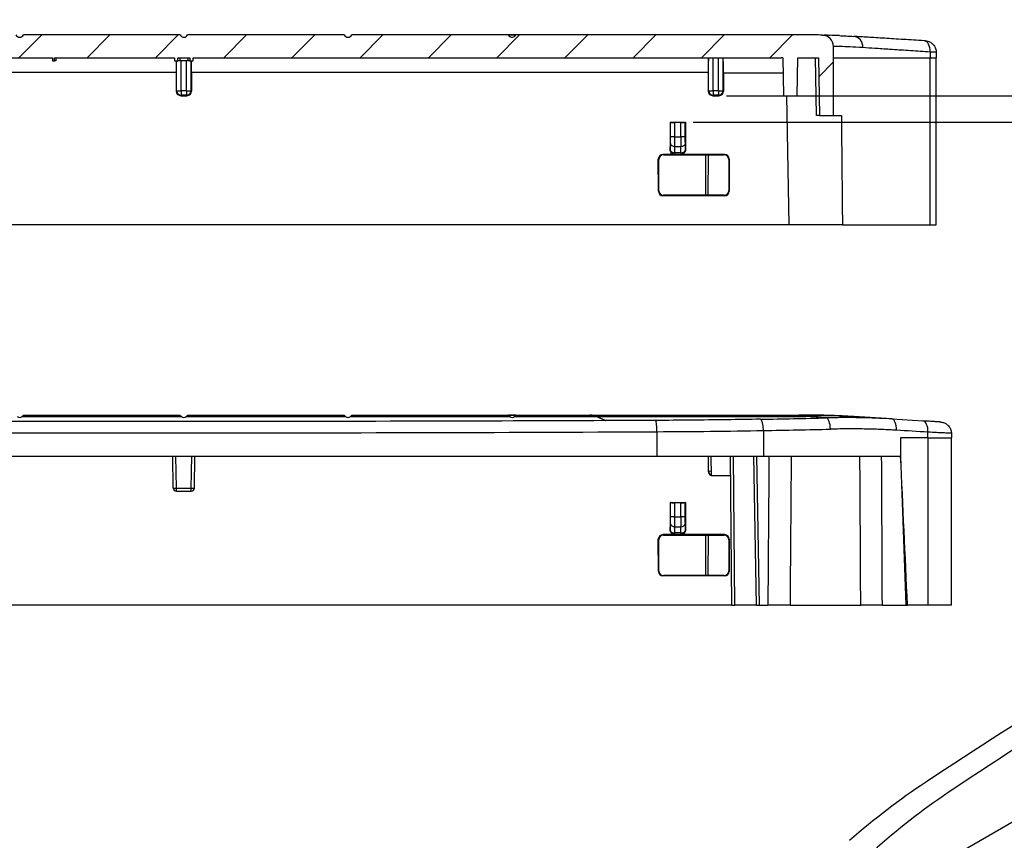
# Model space of a CAD drawing. Header units: millimetres. Extents: x 0 to 420, y 0 to 297.
# Tile 3 of 16: x 89 to 153, y 82 to 136. Entities that reach past the tile are written whole.
import ezdxf

# ---------------------------------------------------------------- set-up
doc = ezdxf.new("R2010")
doc.units = ezdxf.units.MM
doc.layers.add('Quote(ISO)', color=7, linetype='Continuous', lineweight=25)
doc.layers.add('Spigoli tangenti visibili(ISO)', color=7, linetype='Continuous', lineweight=25)
doc.layers.add('Spigoli visibili(ISO)', color=176, linetype='Continuous', lineweight=25, true_color=0x000080)
doc.layers.add('Tratteggio', color=179, linetype='Continuous', lineweight=9, true_color=0x1e1e47)
doc.styles.add('Federico-Quote', font='arial.ttf')
doc.dimstyles.new('X.XXX', dxfattribs={"dimtxt": 2.5, "dimasz": 2.5, "dimexe": 3.175, "dimexo": 0.5, "dimgap": 0.762, "dimtad": 1, "dimdec": 1, "dimrnd": 1e-08, "dimtxsty": 'Federico-Quote', "dimcen": 0.09, "dimdle": 10, "dimclrd": 7, "dimclre": 7, "dimclrt": 7, "dimazin": 2, "dimtfac": 1, "dimtmove": 0, "dimatfit": 3, "dimfxl": 1, "dimtolj": 1, "dimlwd": 25, "dimlwe": 25, "dimarcsym": 0})

# ---------------------------------------------------------------- blocks, each defined once
blk = doc.blocks.new('*D20')
at = {"layer": 'Defpoints', "color": 0, "linetype": 'Continuous', "transparency": 16777216}
for p in [(134.623, 130.975), (132.423, 129.225), (158.863, 129.225)]:
    blk.add_point(p, dxfattribs=at)
at = {"layer": 'Quote(ISO)', "color": 7, "linetype": 'Continuous', "lineweight": 25, "transparency": 16777216}
for p, q in [((158.863, 133.475), (158.863, 135.975)), ((135.123, 130.975), (162.038, 130.975)), ((158.863, 130.975), (158.863, 129.225)), ((132.923, 129.225), (162.038, 129.225)), ((158.863, 126.725), (158.863, 124.225))]:
    blk.add_line(p, q, dxfattribs=at)
at = {"layer": 'Quote(ISO)', "color": 7, "linetype": 'Continuous', "transparency": 16777216}
for points in [[(158.446, 133.475), (159.279, 133.475), (158.863, 130.975)], [(158.446, 126.725), (159.279, 126.725), (158.863, 129.225)]]:
    blk.add_solid(points, dxfattribs=at)
at = {"layer": 'Quote(ISO)', "color": 7, "linetype": 'Continuous', "lineweight": 25, "transparency": 16777216, "insert": (155.096, 127.939), "char_height": 2.5, "attachment_point": 1, "rotation": 90, "style": 'Federico-Quote'}
blk.add_mtext('\\A1;1,8', dxfattribs=at)

msp = doc.modelspace()

# ---------------------------------------------------------------- hatches: boundary and pattern name
at = {"layer": 'Tratteggio'}
h = msp.add_hatch(dxfattribs=at)
h.set_pattern_fill('ANSI31', color=256, scale=25.4, style=0)
h.set_pattern_definition([(45, (0, 0), (-2.245064, 2.245064), [])])
edge = h.paths.add_edge_path()
edge.add_line((90.777, 133.275), (90.918, 133.275))
edge.add_line((90.918, 133.275), (90.918, 133.475))
edge.add_line((90.918, 133.475), (98.802, 133.475))
edge.add_line((98.802, 133.475), (98.802, 133.275))
edge.add_line((98.802, 133.275), (99.033, 133.275))
edge.add_line((99.033, 133.275), (99.033, 133.475))
edge.add_line((99.033, 133.475), (99.812, 133.475))
edge.add_line((99.812, 133.475), (99.812, 133.275))
edge.add_line((99.812, 133.275), (100.043, 133.275))
edge.add_line((100.043, 133.275), (100.043, 133.475))
edge.add_line((100.043, 133.475), (138.728, 133.475))
edge.add_ellipse((138.728, 133.175), major_axis=(0, 0.3), ratio=1, start_angle=341.52261, end_angle=360, ccw=False)
edge.add_line((138.823, 133.459), (138.866, 130.975))
edge.add_line((138.866, 130.975), (139.779, 130.975))
edge.add_line((139.779, 130.975), (139.823, 133.475))
edge.add_line((139.823, 133.475), (141.173, 133.475))
edge.add_line((141.173, 133.475), (141.239, 129.675))
edge.add_line((141.239, 129.675), (142.173, 129.675))
edge.add_line((142.173, 129.675), (142.173, 133.475))
edge.add_line((142.173, 133.475), (142.166, 134.22))
edge.add_ellipse((141.416, 134.213), major_axis=(0.75, 0.007), ratio=1, start_angle=0, end_angle=88.26748)
edge.add_ellipse((140.346, 84.475), major_axis=(1.086, 50.488), ratio=1, start_angle=0, end_angle=1.23252)
edge.add_line((140.346, 134.975), (121.235, 134.975))
edge.add_ellipse((121.231, 134.974), major_axis=(0.00499, 0.00028), ratio=1, start_angle=267.20526, end_angle=360, ccw=False)
edge.add_line((121.231, 134.969), (121.231, 134.916))
edge.add_ellipse((121.023, 135.108), major_axis=(0.208, -0.193), ratio=1, start_angle=250.87324, end_angle=360, ccw=False)
edge.add_line((120.773, 134.975), (110.473, 134.975))
edge.add_ellipse((110.223, 135.108), major_axis=(0.25, -0.133), ratio=1, start_angle=236.14497, end_angle=360, ccw=False)
edge.add_line((109.973, 134.975), (99.673, 134.975))
edge.add_ellipse((99.423, 135.108), major_axis=(0.25, -0.133), ratio=1, start_angle=236.14497, end_angle=360, ccw=False)
edge.add_line((99.173, 134.975), (88.873, 134.975))
edge.add_ellipse((88.623, 135.108), major_axis=(0.25, -0.133), ratio=1, start_angle=236.14497, end_angle=360, ccw=False)
edge.add_line((88.373, 134.975), (78.073, 134.975))
edge.add_ellipse((77.823, 135.108), major_axis=(0.25, -0.133), ratio=1, start_angle=250.87324, end_angle=360, ccw=False)
edge.add_line((77.615, 134.916), (77.615, 134.969))
edge.add_ellipse((77.615, 134.974), major_axis=(-0.00017, -0.005), ratio=1, start_angle=268.03975, end_angle=360, ccw=False)
edge.add_line((77.61, 134.975), (58.499, 134.975))
edge.add_ellipse((58.499, 84.475), major_axis=(0, 50.5), ratio=1, start_angle=0, end_angle=1.23252)
edge.add_ellipse((57.429, 134.213), major_axis=(-0.016, 0.75), ratio=1, start_angle=0, end_angle=88.26748)
edge.add_line((56.679, 134.22), (56.673, 133.475))
edge.add_line((56.673, 133.475), (56.673, 129.675))
edge.add_line((56.673, 129.675), (57.606, 129.675))
edge.add_line((57.606, 129.675), (57.673, 133.475))
edge.add_line((57.673, 133.475), (59.023, 133.475))
edge.add_line((59.023, 133.475), (59.066, 130.975))
edge.add_line((59.066, 130.975), (59.979, 130.975))
edge.add_line((59.979, 130.975), (60.022, 133.459))
edge.add_ellipse((60.117, 133.175), major_axis=(-0.095, 0.285), ratio=1, start_angle=341.52261, end_angle=360, ccw=False)
edge.add_line((60.117, 133.475), (83.927, 133.475))
edge.add_line((83.927, 133.475), (83.927, 133.275))
edge.add_line((83.927, 133.275), (84.068, 133.275))
edge.add_line((84.068, 133.275), (84.068, 133.475))
edge.add_line((84.068, 133.475), (90.777, 133.475))
edge.add_line((90.777, 133.475), (90.777, 133.275))

# ---------------------------------------------------------------- linework, layer by layer
at = {"layer": 'Spigoli tangenti visibili(ISO)'}
for p, q in [((99.163, 133.475), (99.163, 133.275)), ((99.682, 133.475), (99.682, 133.275)), ((133.949, 131.301), (133.949, 133.475)), ((134.249, 131.296), (134.249, 133.475)), ((134.596, 131.296), (134.596, 133.475)), ((134.896, 131.301), (134.896, 133.475)), ((141.039, 129.675), (140.973, 133.475)), ((142.173, 133.475), (148.523, 133.475)), ((148.521, 133.844), (148.523, 133.475)), ((148.523, 130.975), (148.523, 133.475)), ((98.949, 131.301), (98.949, 133.275)), ((99.249, 131.296), (99.249, 133.275)), ((99.596, 131.296), (99.596, 133.275)), ((99.896, 131.301), (99.896, 133.275)), ((98.923, 132.492), (64.923, 132.492)), ((133.923, 132.492), (99.923, 132.492)), ((134.923, 132.482), (138.84, 132.482)), ((98.949, 131.301), (98.923, 131.275)), ((99.249, 131.001), (99.223, 130.975)), ((99.249, 131.296), (99.249, 131.001)), ((99.596, 131.296), (99.249, 131.296)), ((99.596, 131.001), (99.249, 131.001)), ((99.596, 131.296), (99.596, 131.001)), ((99.623, 130.975), (99.596, 131.001)), ((99.923, 131.275), (99.896, 131.301)), ((133.949, 131.301), (133.923, 131.275)), ((134.249, 131.001), (134.223, 130.975)), ((134.249, 131.296), (134.249, 131.001)), ((134.596, 131.296), (134.249, 131.296)), ((134.596, 131.001), (134.249, 131.001)), ((134.596, 131.296), (134.596, 131.001)), ((134.623, 130.975), (134.596, 131.001)), ((134.923, 131.275), (134.896, 131.301)), ((148.523, 122.475), (148.523, 130.975)), ((131.431, 128.273), (131.431, 129.216)), ((131.731, 128.273), (131.731, 129.211)), ((132.114, 128.273), (132.114, 129.211)), ((132.414, 128.273), (132.414, 129.216)), ((131.731, 128.273), (131.431, 128.273)), ((131.731, 128.273), (132.114, 128.273)), ((132.414, 128.273), (132.114, 128.273)), ((131.423, 127.412), (131.429, 127.823)), ((131.723, 127.221), (131.729, 127.63)), ((131.729, 127.63), (132.117, 127.63)), ((132.123, 127.221), (132.117, 127.63)), ((132.423, 127.412), (132.417, 127.823)), ((130.971, 127.076), (130.939, 127.108)), ((132.123, 127.108), (131.722, 127.108)), ((132.123, 127.221), (131.723, 127.221)), ((133.746, 127.076), (133.743, 124.424)), ((133.908, 127.076), (133.904, 124.424)), ((134.974, 127.076), (135.007, 127.108)), ((130.671, 126.776), (130.639, 126.808)), ((135.274, 126.776), (135.306, 126.808)), ((130.672, 124.724), (130.64, 124.692)), ((130.972, 124.424), (130.94, 124.392)), ((134.973, 124.424), (135.005, 124.392)), ((135.273, 124.724), (135.305, 124.692)), ((88.786, 109.857), (99.26, 109.857)), ((99.586, 109.857), (110.06, 109.857)), ((110.386, 109.857), (120.86, 109.857)), ((121.186, 109.857), (126.566, 109.857)), ((126.576, 109.857), (140.346, 109.857)), ((140.346, 109.955), (139.891, 109.955)), ((140.346, 109.955), (140.346, 109.956)), ((140.346, 109.955), (140.346, 109.857)), ((141.686, 109.774), (140.346, 109.857)), ((130.537, 108.865), (130.538, 107.256)), ((137.555, 108.941), (137.559, 107.256)), ((148.379, 108.456), (148.377, 108.831)), ((148.379, 108.456), (146.574, 108.456)), ((148.379, 108.456), (149.923, 108.456)), ((148.379, 108.456), (148.379, 97.456)), ((98.93, 105.152), (98.892, 107.256)), ((99.915, 105.152), (99.953, 107.256)), ((133.949, 106.282), (133.949, 107.256)), ((135.669, 97.456), (135.583, 107.256)), ((137.294, 97.456), (137.123, 107.256)), ((133.949, 106.282), (133.923, 106.256)), ((98.93, 105.152), (99.915, 105.152)), ((98.93, 104.956), (98.93, 105.152)), ((99.915, 104.956), (99.915, 105.152)), ((131.431, 103.254), (131.431, 104.197)), ((131.731, 103.254), (131.731, 104.192)), ((132.114, 103.254), (132.114, 104.192)), ((132.414, 103.254), (132.414, 104.197)), ((131.731, 103.254), (131.431, 103.254)), ((131.731, 103.254), (132.114, 103.254)), ((132.414, 103.254), (132.114, 103.254)), ((131.423, 102.393), (131.429, 102.804)), ((131.723, 102.202), (131.729, 102.611)), ((131.729, 102.611), (132.117, 102.611)), ((132.123, 102.202), (132.117, 102.611)), ((132.423, 102.393), (132.417, 102.804)), ((130.671, 101.757), (130.639, 101.789)), ((130.971, 102.057), (130.939, 102.089)), ((132.123, 102.089), (131.722, 102.089)), ((132.123, 102.202), (131.723, 102.202)), ((133.746, 102.057), (133.743, 99.405)), ((133.908, 102.057), (133.904, 99.405)), ((134.974, 102.057), (135.007, 102.089)), ((135.274, 101.757), (135.306, 101.789)), ((130.672, 99.705), (130.64, 99.673)), ((130.972, 99.405), (130.94, 99.373)), ((134.973, 99.405), (135.005, 99.373)), ((135.273, 99.705), (135.305, 99.673))]:
    msp.add_line(p, q, dxfattribs=at)
for centre, major_axis, ratio, start_param, end_param in [((143.449, 134.128), (0.047, 0.749), 0.870459, 4.77547, 6.283179), ((148.089, 133.838), (0.047, 0.749), 0.575515, 4.757081, 6.283189), ((99.249, 131.301), (-0.212, 0.212), 0.999696, 0.785703, 2.35589), ((99.249, 131.301), (-0.3, 0), 0.017452, 0.017456, 1.570796), ((99.596, 131.301), (0.212, 0.212), 0.999696, 3.927295, 5.497483), ((99.596, 131.301), (0.3, 0), 0.017452, 4.712389, 6.265729), ((134.249, 131.301), (-0.212, 0.212), 0.999696, 0.785703, 2.35589), ((134.249, 131.301), (-0.3, 0), 0.017452, 0.017456, 1.570796), ((134.596, 131.301), (0.212, 0.212), 0.999696, 3.927295, 5.497483), ((134.596, 131.301), (0.3, 0), 0.017452, 4.712389, 6.265729), ((131.719, 128.273), (0, 1), 0.012173, 4.014213, 4.712385), ((132.126, 128.273), (0, 1), 0.012213, 1.570812, 2.268962), ((131.729, 127.823), (-0.3, 0.004), 0.642749, 0.022798, 1.580014), ((132.117, 127.823), (0.3, 0.004), 0.642749, 4.70317, 6.260347), ((131.723, 127.414), (-0.3, 0.004), 0.642749, 0.021743, 1.580014), ((131.722, 127.425), (0, -0.317), 0.000907, 0.026179, 0.872672), ((132.123, 127.414), (0.3, 0.004), 0.642749, 4.703171, 6.261441), ((132.123, 127.425), (0, -0.317), 0.000916, 5.410543, 6.256991), ((126.128, 109.955), (0, -0.005), 0.980631, 1.61725, 1.62707), ((126.571, 109.857), (-0.00004, -0.00499), 0.982471, 0.797342, 1.635599), ((130.478, 108.859), (-0.004, 0.75), 0.077829, 4.720736, 6.220576), ((125.514, 112.336), (-44.152, 0), 0.062378, 1.842313, 1.945805), ((137.355, 108.935), (-0.013, 0.75), 0.267667, 4.716469, 6.218399), ((140.346, 59.485), (-50.488, 0), 0.999657, 4.66987, 4.712389), ((140.346, 59.456), (3.15, 50.402), 0.706417, 0, 0.088245), ((141.686, 109.025), (-0.018, 0.75), 0.365564, 4.712142, 6.216118), ((142.479, 109.61), (0.013, 0.3), 0.001112, 6.283174, 6.336397), ((145.951, 108.952), (0.047, 0.749), 0.460765, 4.749919, 6.283185), ((147.996, 108.825), (0.047, 0.749), 0.506974, 4.752804, 6.283185), ((99.423, 133.632), (-398.996, 0), 0.062262, 1.492736, 1.648856), ((127.659, 111.114), (-36.904, 0), 0.061119, 1.648855, 1.842293), ((125.514, 111.595), (-44.903, 0), 0.061343, 1.842294, 1.945779), ((125.562, 110.233), (-44.999, 2.766), 0.00001, 4.180684, 4.233499), ((141.393, 20.065), (0.41, 176.276), 0.015043, 5.166943, 5.229826), ((140.608, -38.945), (2.3, 227.474), 0.018622, 5.355618, 5.410612), ((134.249, 106.282), (-0.212, 0.212), 0.999696, 0.785703, 1.894272), ((134.249, 106.282), (-0.3, 0), 0.017452, 0.017456, 1.092032), ((98.93, 105.156), (-0.2, -0.003), 0.01745, 0, 1.570492), ((99.915, 105.156), (0.2, -0.003), 0.01745, 4.712694, 6.283185), ((131.719, 103.254), (0, 1), 0.012173, 4.014213, 4.712385), ((132.126, 103.254), (0, 1), 0.012213, 1.570812, 2.268962), ((131.723, 102.395), (-0.3, 0.004), 0.642749, 0.021743, 1.580014), ((131.729, 102.804), (-0.3, 0.004), 0.642749, 0.022798, 1.580014), ((132.117, 102.804), (0.3, 0.004), 0.642749, 4.70317, 6.260347), ((132.123, 102.395), (0.3, 0.004), 0.642749, 4.703171, 6.261441), ((131.722, 102.406), (0, -0.317), 0.000907, 0.026179, 0.872672), ((132.123, 102.406), (0, -0.317), 0.000916, 5.410543, 6.256991)]:
    msp.add_ellipse(centre, major_axis=major_axis, ratio=ratio, start_param=start_param, end_param=end_param, dxfattribs=at)
for points, knots in [([(144.103, 134.134), (143.777, 134.156), (143.489, 134.171), (143.241, 134.183), (142.993, 134.194), (142.784, 134.202), (142.623, 134.207), (142.461, 134.212), (142.345, 134.215), (142.272, 134.217), (142.198, 134.219), (142.166, 134.22), (142.166, 134.22)], [0, 0, 0, 0, 0.25, 0.25, 0.25, 0.5, 0.5, 0.5, 0.75, 0.75, 0.75, 1, 1, 1, 1]), ([(148.521, 133.844), (148.08, 133.873), (147.654, 133.901), (147.248, 133.928), (147.239, 133.929), (147.23, 133.929), (147.221, 133.93), (146.807, 133.957), (146.413, 133.983), (146.041, 134.007), (146.023, 134.008), (146.006, 134.009), (145.989, 134.011), (145.636, 134.034), (145.305, 134.056), (144.996, 134.076), (144.959, 134.078), (144.922, 134.081), (144.886, 134.083), (144.604, 134.101), (144.343, 134.119), (144.103, 134.134)], [0, 0, 0, 0, 0.244691, 0.244691, 0.244691, 0.25, 0.25, 0.25, 0.5, 0.5, 0.5, 0.511687, 0.511687, 0.511687, 0.75, 0.75, 0.75, 0.778694, 0.778694, 0.778694, 1, 1, 1, 1]), ([(148.919, 133.839), (148.919, 133.839), (148.916, 133.839), (148.87, 133.84), (148.733, 133.842), (148.597, 133.843), (148.521, 133.844)], [0.5956378, 0.5956378, 0.5956378, 0.5956378, 0.625, 0.75, 0.875, 1, 1, 1, 1]), ([(148.523, 133.475), (148.599, 133.475), (148.667, 133.475), (148.724, 133.475), (148.781, 133.475), (148.827, 133.475), (148.86, 133.475), (148.893, 133.475), (148.914, 133.475), (148.92, 133.475), (148.922, 133.475), (148.923, 133.475), (148.923, 133.475)], [0, 0, 0, 0, 0.125, 0.125, 0.125, 0.25, 0.25, 0.25, 0.375, 0.375, 0.375, 0.4045278, 0.4045278, 0.4045278, 0.4045278]), ([(131.429, 127.823), (131.429, 127.829), (131.429, 127.836), (131.429, 127.842), (131.429, 127.879), (131.43, 127.917), (131.43, 127.959), (131.43, 127.977), (131.43, 127.994), (131.431, 128.013), (131.431, 128.046), (131.431, 128.082), (131.431, 128.116), (131.431, 128.145), (131.431, 128.174), (131.431, 128.203), (131.431, 128.226), (131.431, 128.249), (131.431, 128.273)], [0.0000001, 0.0000001, 0.0000001, 0.0000001, 0.0503262, 0.0503262, 0.0503262, 0.3333333, 0.3333333, 0.3333333, 0.4495491, 0.4495491, 0.4495491, 0.6666667, 0.6666667, 0.6666667, 0.8506106, 0.8506106, 0.8506106, 1, 1, 1, 1]), ([(132.417, 127.823), (132.416, 127.842), (132.416, 127.861), (132.416, 127.881), (132.416, 127.906), (132.415, 127.932), (132.415, 127.958), (132.415, 127.984), (132.415, 128.011), (132.415, 128.038), (132.414, 128.062), (132.414, 128.087), (132.414, 128.111), (132.414, 128.144), (132.414, 128.176), (132.414, 128.209), (132.414, 128.23), (132.414, 128.251), (132.414, 128.273)], [0.0000001, 0.0000001, 0.0000001, 0.0000001, 0.1483368, 0.1483368, 0.1483368, 0.3333333, 0.3333333, 0.3333333, 0.5096083, 0.5096083, 0.5096083, 0.6666667, 0.6666667, 0.6666667, 0.8709718, 0.8709718, 0.8709718, 1, 1, 1, 1]), ([(127.162, 109.592), (123.127, 109.575), (119.089, 109.561), (115.047, 109.551), (115.019, 109.551), (114.992, 109.551), (114.964, 109.551), (109.789, 109.538), (104.609, 109.532), (99.429, 109.532), (94.245, 109.532), (89.06, 109.538), (83.882, 109.551), (83.858, 109.551), (83.835, 109.551), (83.811, 109.551), (79.765, 109.561), (75.723, 109.574), (71.683, 109.592)], [0.0534683, 0.0534683, 0.0534683, 0.0534683, 0.2486533, 0.2486533, 0.2486533, 0.25, 0.25, 0.25, 0.4998931, 0.4998931, 0.4998931, 0.75, 0.75, 0.75, 0.7511328, 0.7511328, 0.7511328, 0.9465296, 0.9465296, 0.9465296, 0.9465296]), ([(137.355, 109.683), (136.623, 109.67), (135.887, 109.659), (135.146, 109.649), (135.127, 109.649), (135.109, 109.649), (135.09, 109.649), (134.33, 109.639), (133.564, 109.63), (132.795, 109.623), (132.78, 109.623), (132.766, 109.623), (132.751, 109.623), (131.997, 109.616), (131.239, 109.611), (130.478, 109.607)], [0, 0, 0, 0, 0.325201, 0.325201, 0.325201, 0.333333, 0.333333, 0.333333, 0.666667, 0.666667, 0.666667, 0.672938, 0.672938, 0.672938, 1, 1, 1, 1]), ([(145.998, 109.701), (145.745, 109.717), (145.481, 109.731), (145.206, 109.743), (145.16, 109.745), (145.113, 109.747), (145.066, 109.749), (144.758, 109.762), (144.435, 109.773), (144.098, 109.78), (144.078, 109.78), (144.059, 109.78), (144.039, 109.781), (143.68, 109.788), (143.305, 109.792), (142.913, 109.791), (142.9, 109.791), (142.887, 109.791), (142.874, 109.79), (142.494, 109.789), (142.098, 109.784), (141.686, 109.774)], [0, 0, 0, 0, 0.214252, 0.214252, 0.214252, 0.25, 0.25, 0.25, 0.486253, 0.486253, 0.486253, 0.5, 0.5, 0.5, 0.75, 0.75, 0.75, 0.758253, 0.758253, 0.758253, 1, 1, 1, 1]), ([(142.941, 109.889), (142.904, 109.891), (142.82, 109.895), (142.664, 109.902), (142.551, 109.907), (142.492, 109.91)], [0.0187385, 0.0187385, 0.0187385, 0.0187385, 0.3333333, 0.6666667, 1, 1, 1, 1]), ([(146.298, 108.959), (146.001, 108.977), (145.689, 108.993), (145.361, 109.007), (145.033, 109.02), (144.688, 109.031), (144.327, 109.038), (143.967, 109.045), (143.589, 109.049), (143.195, 109.048), (142.8, 109.047), (142.389, 109.042), (141.96, 109.032)], [0, 0, 0, 0, 0.25, 0.25, 0.25, 0.5, 0.5, 0.5, 0.75, 0.75, 0.75, 1, 1, 1, 1]), ([(149.92, 108.758), (149.92, 108.758), (149.891, 108.759), (149.73, 108.767), (149.405, 108.782), (148.951, 108.804), (148.577, 108.822), (148.377, 108.831)], [0.4807894, 0.4807894, 0.4807894, 0.4807894, 0.5555556, 0.6666667, 0.7777778, 0.8888889, 1, 1, 1, 1]), ([(148.523, 108.456), (148.599, 108.456), (148.667, 108.456), (148.724, 108.456)], [0, 0, 0, 0, 0.125, 0.125, 0.125, 0.125]), ([(137.919, 107.256), (137.915, 106.686), (137.91, 106.109), (137.906, 105.526), (137.904, 105.34), (137.903, 105.153), (137.901, 104.965), (137.895, 104.192), (137.889, 103.409), (137.883, 102.605), (137.883, 102.581), (137.883, 102.558), (137.882, 102.534), (137.876, 101.753), (137.87, 100.951), (137.864, 100.119), (137.862, 99.86), (137.86, 99.599), (137.858, 99.335), (137.853, 98.723), (137.848, 98.096), (137.843, 97.456)], [0, 0, 0, 0, 0.189466, 0.189466, 0.189466, 0.25, 0.25, 0.25, 0.5, 0.5, 0.5, 0.50731, 0.50731, 0.50731, 0.75, 0.75, 0.75, 0.825389, 0.825389, 0.825389, 1, 1, 1, 1]), ([(139.381, 107.256), (139.376, 106.684), (139.372, 106.105), (139.367, 105.521), (139.365, 105.336), (139.364, 105.151), (139.362, 104.965), (139.356, 104.192), (139.35, 103.409), (139.344, 102.605), (139.343, 102.58), (139.343, 102.554), (139.343, 102.529), (139.337, 101.749), (139.33, 100.949), (139.324, 100.118), (139.321, 99.858), (139.319, 99.595), (139.317, 99.329), (139.312, 98.719), (139.307, 98.094), (139.302, 97.456)], [0, 0, 0, 0, 0.190019, 0.190019, 0.190019, 0.25, 0.25, 0.25, 0.5, 0.5, 0.5, 0.507833, 0.507833, 0.507833, 0.75, 0.75, 0.75, 0.825879, 0.825879, 0.825879, 1, 1, 1, 1]), ([(131.429, 102.804), (131.429, 102.81), (131.429, 102.817), (131.429, 102.823), (131.429, 102.86), (131.43, 102.898), (131.43, 102.94), (131.43, 102.958), (131.43, 102.975), (131.431, 102.994), (131.431, 103.027), (131.431, 103.063), (131.431, 103.097), (131.431, 103.126), (131.431, 103.155), (131.431, 103.184), (131.431, 103.207), (131.431, 103.23), (131.431, 103.254)], [0.0000001, 0.0000001, 0.0000001, 0.0000001, 0.0503262, 0.0503262, 0.0503262, 0.3333333, 0.3333333, 0.3333333, 0.4495491, 0.4495491, 0.4495491, 0.6666667, 0.6666667, 0.6666667, 0.8506106, 0.8506106, 0.8506106, 1, 1, 1, 1]), ([(132.417, 102.804), (132.416, 102.823), (132.416, 102.842), (132.416, 102.862), (132.416, 102.887), (132.415, 102.913), (132.415, 102.939), (132.415, 102.965), (132.415, 102.992), (132.415, 103.019), (132.414, 103.043), (132.414, 103.068), (132.414, 103.092), (132.414, 103.125), (132.414, 103.157), (132.414, 103.19), (132.414, 103.211), (132.414, 103.232), (132.414, 103.254)], [0.0000001, 0.0000001, 0.0000001, 0.0000001, 0.1483368, 0.1483368, 0.1483368, 0.3333333, 0.3333333, 0.3333333, 0.5096083, 0.5096083, 0.5096083, 0.6666667, 0.6666667, 0.6666667, 0.8709718, 0.8709718, 0.8709718, 1, 1, 1, 1])]:
    msp.add_open_spline(points, degree=3, knots=knots, dxfattribs=at)
for points in [[(130.478, 109.607), (129.376, 109.602), (128.274, 109.597), (127.172, 109.592)], [(148.86, 108.456), (148.893, 108.456), (148.914, 108.456), (148.92, 108.456)]]:
    msp.add_open_spline(points, degree=3, dxfattribs=at)
at = {"layer": 'Spigoli visibili(ISO)'}
for p, q in [((99.173, 134.975), (88.873, 134.975)), ((109.973, 134.975), (99.673, 134.975)), ((120.773, 134.975), (110.473, 134.975)), ((120.773, 134.975), (121.235, 134.975)), ((121.231, 134.969), (120.776, 134.969)), ((121.231, 134.969), (121.231, 134.916)), ((140.346, 134.975), (121.235, 134.975)), ((142.173, 133.475), (142.166, 134.22)), ((84.068, 133.475), (90.777, 133.475)), ((90.777, 133.475), (90.777, 133.275)), ((90.918, 133.275), (90.918, 133.475)), ((90.918, 133.475), (98.802, 133.475)), ((90.994, 133.475), (90.994, 133.275)), ((98.802, 133.475), (98.802, 133.275)), ((99.033, 133.275), (99.033, 133.475)), ((99.033, 133.475), (99.812, 133.475)), ((99.812, 133.475), (99.812, 133.275)), ((100.043, 133.275), (100.043, 133.475)), ((100.043, 133.475), (138.728, 133.475)), ((138.823, 133.459), (138.866, 130.975)), ((139.779, 130.975), (139.823, 133.475)), ((139.823, 133.475), (141.173, 133.475)), ((141.173, 133.475), (141.239, 129.675)), ((142.173, 129.675), (142.173, 133.475)), ((148.919, 133.839), (148.923, 133.475)), ((148.923, 122.475), (148.923, 133.475)), ((90.777, 133.275), (90.918, 133.275)), ((90.994, 133.275), (90.918, 133.275)), ((98.802, 133.275), (99.033, 133.275)), ((99.163, 133.275), (99.033, 133.275)), ((99.682, 133.275), (99.163, 133.275)), ((99.812, 133.275), (99.682, 133.275)), ((99.812, 133.275), (100.043, 133.275)), ((98.923, 132.492), (98.923, 131.275)), ((99.923, 132.492), (99.923, 131.275)), ((133.923, 132.492), (133.923, 131.275)), ((134.923, 132.482), (134.923, 131.275)), ((99.223, 130.975), (99.623, 130.975)), ((134.223, 130.975), (134.623, 130.975)), ((138.866, 130.975), (139.779, 130.975)), ((139.066, 130.975), (139.215, 122.475)), ((141.239, 129.675), (141.039, 129.675)), ((141.239, 129.675), (142.173, 129.675)), ((142.173, 129.675), (142.684, 129.675)), ((131.423, 129.225), (131.423, 127.412)), ((131.423, 129.225), (132.423, 129.225)), ((131.431, 129.216), (131.423, 129.225)), ((132.114, 129.211), (131.731, 129.211)), ((132.423, 129.225), (132.414, 129.216)), ((132.423, 129.225), (132.423, 127.412)), ((131.722, 127.108), (130.939, 127.108)), ((130.971, 127.076), (134.974, 127.076)), ((135.007, 127.108), (132.123, 127.108)), ((130.64, 124.692), (130.639, 126.808)), ((130.672, 124.724), (130.671, 126.776)), ((135.274, 126.776), (135.273, 124.724)), ((135.306, 126.808), (135.305, 124.692)), ((135.005, 124.392), (130.94, 124.392)), ((134.973, 124.424), (130.972, 124.424)), ((139.215, 122.475), (59.658, 122.475)), ((142.753, 122.475), (139.215, 122.475)), ((142.753, 122.475), (148.523, 122.475)), ((148.523, 122.475), (148.923, 122.475)), ((88.873, 109.956), (99.173, 109.956)), ((99.673, 109.956), (109.973, 109.956)), ((110.473, 109.956), (120.773, 109.956)), ((120.773, 109.956), (121.273, 109.956)), ((121.27, 109.95), (120.776, 109.95)), ((121.273, 109.956), (126.123, 109.956)), ((126.123, 109.956), (126.133, 109.956)), ((126.133, 109.956), (139.891, 109.956)), ((127.162, 109.592), (126.566, 109.857)), ((126.576, 109.857), (127.172, 109.592)), ((139.891, 109.956), (139.891, 109.955)), ((139.891, 109.956), (140.346, 109.956)), ((140.346, 109.955), (139.892, 109.955)), ((145.998, 109.701), (143.496, 109.857)), ((145.998, 109.701), (148.043, 109.573)), ((146.574, 108.456), (146.574, 107.256)), ((149.92, 108.758), (149.923, 108.456)), ((149.923, 97.456), (149.923, 108.456)), ((68.308, 107.256), (130.538, 107.256)), ((98.73, 105.152), (98.694, 107.256)), ((100.115, 105.152), (100.152, 107.256)), ((130.538, 107.256), (137.559, 107.256)), ((133.923, 107.256), (133.923, 106.256)), ((134.094, 107.256), (134.116, 105.956)), ((135.469, 97.456), (135.383, 107.256)), ((137.094, 97.456), (136.923, 107.256)), ((137.559, 107.256), (146.574, 107.256)), ((146.574, 107.256), (146.58, 107.256)), ((135.394, 105.956), (134.116, 105.956)), ((98.93, 104.956), (99.915, 104.956)), ((131.423, 104.206), (131.423, 102.393)), ((131.423, 104.206), (132.423, 104.206)), ((131.431, 104.197), (131.423, 104.206)), ((132.114, 104.192), (131.731, 104.192)), ((132.423, 104.206), (132.414, 104.197)), ((132.423, 104.206), (132.423, 102.393)), ((130.64, 99.673), (130.639, 101.789)), ((130.672, 99.705), (130.671, 101.757)), ((131.722, 102.089), (130.939, 102.089)), ((130.971, 102.057), (134.974, 102.057)), ((135.007, 102.089), (132.123, 102.089)), ((135.274, 101.757), (135.273, 99.705)), ((135.306, 101.789), (135.305, 99.673)), ((135.005, 99.373), (130.94, 99.373)), ((134.973, 99.405), (130.972, 99.405)), ((135.469, 97.456), (63.377, 97.456)), ((135.469, 97.456), (135.669, 97.456)), ((137.094, 97.456), (135.669, 97.456)), ((137.094, 97.456), (137.294, 97.456)), ((137.294, 97.456), (137.843, 97.456)), ((139.302, 97.456), (143.955, 97.456)), ((145.377, 97.456), (146.918, 97.456)), ((146.918, 97.456), (147.033, 97.456)), ((148.379, 97.456), (147.033, 97.456)), ((149.923, 97.456), (148.379, 97.456)), ((171.097, 93.079), (146.387, 78.813))]:
    msp.add_line(p, q, dxfattribs=at)
for centre, radius, start, end in [((88.623, 135.108), 0.283, 208.07249, 331.92751), ((99.423, 135.108), 0.283, 208.07249, 331.92751), ((110.223, 135.108), 0.283, 208.07249, 331.92751), ((121.023, 135.108), 0.283, 208.07249, 317.19925), ((121.231, 134.974), 0.005, 270.42949, 3.22423), ((140.346, 84.475), 50.5, 88.76748, 90), ((141.416, 134.213), 0.75, 0.5, 88.76748), ((138.728, 133.175), 0.3, 71.52261, 90), ((88.623, 110.089), 0.283, 234.85397, 305.14603), ((99.423, 110.089), 0.283, 234.85397, 305.14603), ((110.223, 110.089), 0.283, 234.85397, 305.14603), ((121.023, 110.089), 0.283, 234.85397, 305.14603), ((140.346, 59.456), 50.5, 87.56441, 90), ((140.346, 59.456), 50.5, 86.42367, 87.04769), ((98.93, 105.156), 0.2, 181, 270), ((99.915, 105.156), 0.2, 270, 359)]:
    msp.add_arc(centre, radius, start, end, dxfattribs=at)
for centre, major_axis, ratio, start_param, end_param in [((143.449, 134.128), (0.047, 0.749), 0.870459, 6.283154, 6.283187), ((133.94, 132.475), (0, -1), 0.017455, 3.141587, 4.69493), ((134.905, 132.465), (0, 1.01), 0.017455, 4.729848, 6.283191), ((98.94, 132.475), (0, -1), 0.017455, 3.785088, 4.69493), ((99.905, 132.475), (0, 1), 0.017455, 4.729848, 5.63969), ((99.223, 131.275), (-0.158, -0.255), 0.999319, 5.266207, 6.836394), ((99.623, 131.275), (0.158, -0.255), 0.999319, 5.729976, 7.300164), ((134.223, 131.275), (-0.158, -0.255), 0.999319, 5.266207, 6.836394), ((134.623, 131.275), (0.158, -0.255), 0.999319, 5.729976, 7.300164), ((161.762, 277.272), (1.394, 498.599), 0.039194, 1.871434, 1.886588), ((131.731, 129.216), (0.3, 0), 0.017455, 3.159051, 4.712394), ((132.114, 129.216), (0.3, 0), 0.017455, 4.712384, 6.265727), ((130.939, 126.808), (-0.168, 0.249), 0.99877, 5.68852, 7.258631), ((130.971, 126.776), (-0.168, 0.249), 0.99877, 5.68852, 7.258631), ((134.974, 126.776), (0.168, 0.249), 0.99877, 5.30774, 6.877851), ((135.006, 126.808), (0.168, 0.249), 0.99877, 5.30774, 6.877851), ((130.94, 124.692), (-0.292, -0.069), 0.999489, 6.051948, 7.622059), ((130.972, 124.724), (-0.292, -0.069), 0.999489, 6.051948, 7.622059), ((134.973, 124.724), (0.292, -0.069), 0.999489, 4.944312, 6.514423), ((135.005, 124.692), (0.292, -0.069), 0.999489, 4.944312, 6.514423), ((171.715, -227.785), (-200, -346.41), 0.57735, 3.849125, 4.004857), ((127.167, 109.592), (-0.00017, -0.00499), 0.988163, 5.941375, 6.577018), ((127.167, 109.592), (-0.00017, -0.00499), 0.988163, 0.293832, 1.659062), ((127.167, 109.593), (0.0151, -0.0145), 0.166862, 1.344387, 1.345021), ((125.519, 106.3), (39.756, -858.451), 0.024533, 1.559357, 1.570773), ((134.223, 106.256), (-0.158, -0.255), 0.999319, 5.266207, 6.473257), ((131.731, 104.197), (0.3, 0), 0.017455, 3.159051, 4.712394), ((132.114, 104.197), (0.3, 0), 0.017455, 4.712384, 6.265727), ((130.939, 101.789), (-0.168, 0.249), 0.99877, 5.68852, 7.258631), ((130.971, 101.757), (-0.168, 0.249), 0.99877, 5.68852, 7.258631), ((134.974, 101.757), (0.168, 0.249), 0.99877, 5.30774, 6.877851), ((135.006, 101.789), (0.168, 0.249), 0.99877, 5.30774, 6.877851), ((130.94, 99.673), (-0.292, -0.069), 0.999489, 6.051948, 7.622059), ((130.972, 99.705), (-0.292, -0.069), 0.999489, 6.051948, 7.622059), ((134.973, 99.705), (0.292, -0.069), 0.999489, 4.944312, 6.514423), ((135.005, 99.673), (0.292, -0.069), 0.999489, 4.944312, 6.514423), ((151.749, 56.178), (-18.5, -32.043), 0.57735, 4.004857, 4.197855)]:
    msp.add_ellipse(centre, major_axis=major_axis, ratio=ratio, start_param=start_param, end_param=end_param, dxfattribs=at)
for points in [[(141.447, 134.963), (141.437, 134.963), (141.432, 134.963), (141.432, 134.963)], [(141.447, 134.963), (141.464, 134.962), (141.495, 134.962), (141.54, 134.961)], [(141.763, 134.955), (141.815, 134.953), (141.874, 134.952), (141.938, 134.95)], [(142.553, 134.926), (142.822, 134.915), (143.138, 134.899), (143.496, 134.876)], [(148.919, 133.839), (148.919, 133.839), (148.919, 133.839), (148.919, 133.839)], [(126.123, 109.956), (126.123, 109.956), (126.123, 109.956), (126.123, 109.956)], [(126.133, 109.956), (126.133, 109.956), (126.133, 109.956), (126.133, 109.956)], [(126.566, 109.857), (126.566, 109.857), (126.566, 109.857), (126.566, 109.857)], [(126.576, 109.857), (126.576, 109.857), (126.576, 109.857), (126.576, 109.857)], [(127.162, 109.592), (127.162, 109.592), (127.162, 109.592), (127.162, 109.592)], [(141.759, 109.936), (141.811, 109.935), (141.869, 109.933), (141.933, 109.931)], [(141.933, 109.931), (141.935, 109.931), (141.937, 109.931), (141.938, 109.931)], [(142.492, 109.91), (142.557, 109.907), (142.622, 109.904), (142.684, 109.902)], [(142.851, 109.894), (142.886, 109.892), (142.918, 109.89), (142.947, 109.889)], [(142.947, 109.889), (142.945, 109.889), (142.943, 109.889), (142.941, 109.889)], [(146.562, 107.256), (146.681, 103.989), (146.8, 100.722), (146.918, 97.456)], [(143.213, 81.977), (144.85, 83.407), (146.53, 84.694), (148.208, 85.804)]]:
    msp.add_open_spline(points, degree=3, dxfattribs=at)
for points, knots in [([(141.763, 134.955), (141.669, 134.958), (141.597, 134.959), (141.545, 134.961), (141.543, 134.961), (141.542, 134.961), (141.54, 134.961), (141.54, 134.961), (141.54, 134.961), (141.54, 134.961)], [0.5831282, 0.5831282, 0.5831282, 0.5831282, 0.75, 0.75, 0.75, 0.754923, 0.754923, 0.754923, 0.7549393, 0.7549393, 0.7549393, 0.7549393]), ([(142.553, 134.926), (142.314, 134.937), (142.11, 134.944), (141.947, 134.949), (141.944, 134.949), (141.941, 134.95), (141.938, 134.95)], [0.2581086, 0.2581086, 0.2581086, 0.2581086, 0.4865071, 0.4865071, 0.4865071, 0.4909184, 0.4909184, 0.4909184, 0.4909184]), ([(148.136, 134.586), (147.66, 134.616), (146.751, 134.673), (145.507, 134.751), (144.406, 134.819), (143.782, 134.859), (143.496, 134.876)], [0, 0, 0, 0, 0.25, 0.5, 0.75, 0.9999938, 0.9999938, 0.9999938, 0.9999938]), ([(148.216, 134.581), (148.216, 134.581), (148.216, 134.581), (148.216, 134.581), (148.215, 134.581), (148.214, 134.582), (148.212, 134.582), (148.21, 134.582), (148.207, 134.582), (148.204, 134.582), (148.2, 134.582), (148.196, 134.583), (148.192, 134.583), (148.187, 134.583), (148.182, 134.584), (148.176, 134.584), (148.17, 134.584), (148.164, 134.585), (148.157, 134.585), (148.15, 134.586), (148.143, 134.586), (148.136, 134.586)], [0.5953935, 0.5953935, 0.5953935, 0.5953935, 0.625, 0.625, 0.625, 0.686637, 0.686637, 0.686637, 0.75, 0.75, 0.75, 0.8128279, 0.8128279, 0.8128279, 0.875, 0.875, 0.875, 0.9402741, 0.9402741, 0.9402741, 1, 1, 1, 1]), ([(148.211, 134.582), (148.213, 134.582), (148.214, 134.582), (148.216, 134.581), (148.216, 134.581), (148.216, 134.581)], [0, 0, 0, 0, 0.002134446, 0.002134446, 0.004296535, 0.004296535, 0.004296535, 0.004296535]), ([(148.216, 134.581), (148.243, 134.58), (148.27, 134.577), (148.322, 134.568), (148.348, 134.562), (148.45, 134.533), (148.524, 134.498), (148.656, 134.409), (148.716, 134.353), (148.813, 134.227), (148.852, 134.155), (148.904, 134.003), (148.919, 133.921), (148.919, 133.839)], [0, 0, 0, 0, 0.0080393, 0.0080393, 0.0159874, 0.0159874, 0.0398849, 0.0398849, 0.0637833, 0.0637833, 0.0876637, 0.0876637, 0.1120501, 0.1120501, 0.1120501, 0.1120501]), ([(131.722, 127.108), (131.693, 127.108), (131.664, 127.113), (131.605, 127.131), (131.576, 127.145), (131.518, 127.186), (131.49, 127.215), (131.452, 127.275), (131.439, 127.305), (131.429, 127.347), (131.427, 127.357), (131.424, 127.375), (131.424, 127.383), (131.423, 127.398), (131.423, 127.404), (131.423, 127.411)], [-0.04911638, -0.04911638, -0.04911638, -0.04911638, -0.03995931, -0.03995931, -0.03007646, -0.03007646, -0.01777958, -0.01777958, -0.00769467, -0.00769467, -0.0045344, -0.0045344, -0.00198667, -0.00198667, 0, 0, 0, 0]), ([(132.423, 127.411), (132.423, 127.404), (132.422, 127.398), (132.422, 127.383), (132.421, 127.375), (132.418, 127.357), (132.416, 127.347), (132.407, 127.308), (132.395, 127.279), (132.359, 127.219), (132.332, 127.189), (132.273, 127.147), (132.244, 127.132), (132.183, 127.113), (132.153, 127.108), (132.123, 127.108)], [-0.04741906, -0.04741906, -0.04741906, -0.04741906, -0.04553787, -0.04553787, -0.04304474, -0.04304474, -0.04004625, -0.04004625, -0.03084326, -0.03084326, -0.01893585, -0.01893585, -0.00910316, -0.00910316, 0, 0, 0, 0]), ([(148.208, 85.804), (161.582, 94.65), (175.006, 102.502), (189.591, 109.908), (190.901, 110.564), (192.21, 111.208)], [0, 0, 0, 0, 5.661145, 5.661145, 6.220423, 6.220423, 6.220423, 6.220423]), ([(88.873, 109.956), (88.873, 109.956), (88.87, 109.95), (88.853, 109.923), (88.839, 109.902), (88.805, 109.872), (88.797, 109.865), (88.786, 109.857)], [-1.1057511, -1.1057511, -1.1057511, -1.1057511, -0.9745225, -0.9745225, -0.8432938, -0.8432938, -0.8098649, -0.8098649, -0.8098649, -0.8098649]), ([(99.26, 109.857), (99.249, 109.865), (99.24, 109.872), (99.206, 109.902), (99.193, 109.923), (99.175, 109.95), (99.173, 109.956), (99.173, 109.956)], [-0.66447, -0.66447, -0.66447, -0.66447, -0.631041, -0.631041, -0.4998124, -0.4998124, -0.3685837, -0.3685837, -0.3685837, -0.3685837]), ([(99.673, 109.956), (99.673, 109.956), (99.67, 109.95), (99.653, 109.923), (99.639, 109.902), (99.605, 109.872), (99.597, 109.865), (99.586, 109.857)], [-1.1057511, -1.1057511, -1.1057511, -1.1057511, -0.9745225, -0.9745225, -0.8432938, -0.8432938, -0.8098649, -0.8098649, -0.8098649, -0.8098649]), ([(110.06, 109.857), (110.049, 109.865), (110.04, 109.872), (110.006, 109.902), (109.993, 109.923), (109.975, 109.95), (109.973, 109.956), (109.973, 109.956)], [-0.66447, -0.66447, -0.66447, -0.66447, -0.631041, -0.631041, -0.4998124, -0.4998124, -0.3685837, -0.3685837, -0.3685837, -0.3685837]), ([(110.473, 109.956), (110.473, 109.956), (110.47, 109.95), (110.453, 109.923), (110.439, 109.902), (110.405, 109.872), (110.397, 109.865), (110.386, 109.857)], [-1.1057511, -1.1057511, -1.1057511, -1.1057511, -0.9745225, -0.9745225, -0.8432938, -0.8432938, -0.8098649, -0.8098649, -0.8098649, -0.8098649]), ([(120.86, 109.857), (120.849, 109.865), (120.84, 109.872), (120.806, 109.902), (120.793, 109.923), (120.775, 109.95), (120.773, 109.956), (120.773, 109.956)], [-0.66447, -0.66447, -0.66447, -0.66447, -0.631041, -0.631041, -0.4998124, -0.4998124, -0.3685837, -0.3685837, -0.3685837, -0.3685837]), ([(121.273, 109.956), (121.273, 109.956), (121.27, 109.95), (121.253, 109.923), (121.239, 109.902), (121.205, 109.872), (121.197, 109.865), (121.186, 109.857)], [-1.1057511, -1.1057511, -1.1057511, -1.1057511, -0.9745225, -0.9745225, -0.8432938, -0.8432938, -0.8098649, -0.8098649, -0.8098649, -0.8098649]), ([(126.566, 109.857), (126.492, 109.89), (126.418, 109.915), (126.271, 109.948), (126.197, 109.956), (126.123, 109.956)], [0.0000617, 0.0000617, 0.0000617, 0.0000617, 0.1591555, 0.1591555, 0.3183064, 0.3183064, 0.3183064, 0.3183064]), ([(126.133, 109.956), (126.207, 109.956), (126.281, 109.948), (126.428, 109.915), (126.502, 109.89), (126.576, 109.857)], [0.0000583, 0.0000583, 0.0000583, 0.0000583, 0.1591586, 0.1591586, 0.3183042, 0.3183042, 0.3183042, 0.3183042]), ([(127.172, 109.592), (127.172, 109.592), (127.172, 109.592), (127.173, 109.592), (127.173, 109.592), (127.173, 109.591), (127.173, 109.591), (127.173, 109.591), (127.173, 109.591), (127.173, 109.591), (127.173, 109.591), (127.173, 109.591), (127.173, 109.591), (127.173, 109.591), (127.173, 109.591), (127.173, 109.591), (127.173, 109.591), (127.173, 109.591), (127.173, 109.591), (127.175, 109.589), (127.176, 109.587), (127.177, 109.583), (127.177, 109.581), (127.176, 109.58), (127.176, 109.579), (127.175, 109.579), (127.175, 109.578), (127.175, 109.578), (127.175, 109.578), (127.174, 109.578), (127.174, 109.578), (127.174, 109.578), (127.174, 109.578), (127.174, 109.578), (127.174, 109.578), (127.174, 109.578), (127.174, 109.578), (127.174, 109.578), (127.174, 109.578), (127.174, 109.578), (127.174, 109.578), (127.174, 109.578), (127.174, 109.578), (127.174, 109.578), (127.174, 109.578), (127.173, 109.578), (127.173, 109.578), (127.173, 109.578), (127.173, 109.578), (127.173, 109.578), (127.173, 109.578), (127.173, 109.578), (127.173, 109.578), (127.172, 109.578), (127.172, 109.578), (127.171, 109.579), (127.171, 109.579), (127.17, 109.58), (127.169, 109.581), (127.166, 109.585), (127.165, 109.59), (127.162, 109.592)], [-0.02093674, -0.02093674, -0.02093674, -0.02093674, -0.02080601, -0.02080601, -0.02046843, -0.02046843, -0.02029921, -0.02029921, -0.02021446, -0.02021446, -0.02017201, -0.02017201, -0.02015067, -0.02015067, -0.0201398, -0.0201398, -0.02013391, -0.02013391, -0.02012975, -0.02012975, -0.0167344, -0.0167344, -0.01473904, -0.01473904, -0.01383926, -0.01383926, -0.01359054, -0.01359054, -0.01349728, -0.01349728, -0.01345209, -0.01345209, -0.01342524, -0.01342524, -0.01340754, -0.01340754, -0.01339709, -0.01339709, -0.0133947, -0.0133947, -0.01339325, -0.01339325, -0.01339177, -0.01339177, -0.01336512, -0.01336512, -0.01333871, -0.01333871, -0.01330601, -0.01330601, -0.01325584, -0.01325584, -0.01316669, -0.01316669, -0.0129778, -0.0129778, -0.01263903, -0.01263903, -0.01077731, -0.01077731, -0.00001626, -0.00001626, -0.00001626, -0.00001626]), ([(142.492, 109.91), (142.349, 109.916), (142.206, 109.921), (141.92, 109.931), (141.777, 109.935), (141.491, 109.943), (141.348, 109.946), (141.062, 109.95), (140.919, 109.952), (140.632, 109.955), (140.489, 109.955), (140.346, 109.955)], [4.66986979, 4.66986979, 4.66986979, 4.66986979, 4.67837363, 4.67837363, 4.68687747, 4.68687747, 4.6953813, 4.6953813, 4.70388514, 4.70388514, 4.71238898, 4.71238898, 4.71238898, 4.71238898]), ([(142.492, 109.91), (142.558, 109.907), (142.624, 109.904), (142.746, 109.898), (142.805, 109.896), (142.886, 109.892), (142.915, 109.89), (142.941, 109.889)], [0, 0, 0, 0, 0.01963584, 0.01963584, 0.03890931, 0.03890931, 0.05037933, 0.05037933, 0.05037933, 0.05037933]), ([(142.684, 109.902), (142.742, 109.899), (142.799, 109.896), (142.85, 109.894), (142.851, 109.894)], [0.2048056, 0.2048056, 0.2048056, 0.2048056, 0.4, 0.4051008, 0.4051008, 0.4051008, 0.4051008]), ([(149.217, 109.5), (149.217, 109.5), (149.208, 109.5), (149.19, 109.501), (149.189, 109.502), (149.188, 109.502), (149.187, 109.502), (149.161, 109.503), (149.116, 109.506), (149.054, 109.51), (149.049, 109.51), (149.043, 109.511), (149.038, 109.511), (148.976, 109.515), (148.899, 109.52), (148.808, 109.525), (148.795, 109.526), (148.782, 109.527), (148.768, 109.528), (148.678, 109.533), (148.576, 109.54), (148.465, 109.547), (148.442, 109.548), (148.418, 109.55), (148.394, 109.551), (148.286, 109.558), (148.169, 109.565), (148.043, 109.573)], [0.4807642, 0.4807642, 0.4807642, 0.4807642, 0.5555556, 0.5555556, 0.5555556, 0.5592789, 0.5592789, 0.5592789, 0.6666667, 0.6666667, 0.6666667, 0.6757651, 0.6757651, 0.6757651, 0.7777778, 0.7777778, 0.7777778, 0.7922305, 0.7922305, 0.7922305, 0.8888889, 0.8888889, 0.8888889, 0.9089077, 0.9089077, 0.9089077, 1, 1, 1, 1]), ([(149.217, 109.5), (149.244, 109.498), (149.271, 109.495), (149.367, 109.478), (149.436, 109.456), (149.572, 109.389), (149.639, 109.342), (149.753, 109.23), (149.801, 109.164), (149.874, 109.023), (149.899, 108.945), (149.917, 108.83), (149.92, 108.794), (149.92, 108.758)], [0, 0, 0, 0, 0.0081092, 0.0081092, 0.0294331, 0.0294331, 0.0534171, 0.0534171, 0.0773116, 0.0773116, 0.1012094, 0.1012094, 0.1120777, 0.1120777, 0.1120777, 0.1120777]), ([(131.722, 102.089), (131.693, 102.089), (131.664, 102.094), (131.605, 102.112), (131.576, 102.126), (131.518, 102.167), (131.49, 102.196), (131.452, 102.256), (131.439, 102.286), (131.429, 102.328), (131.427, 102.338), (131.424, 102.356), (131.424, 102.364), (131.423, 102.379), (131.423, 102.385), (131.423, 102.392)], [-0.04911638, -0.04911638, -0.04911638, -0.04911638, -0.03995931, -0.03995931, -0.03007646, -0.03007646, -0.01777958, -0.01777958, -0.00769467, -0.00769467, -0.0045344, -0.0045344, -0.00198667, -0.00198667, 0, 0, 0, 0]), ([(132.423, 102.392), (132.423, 102.385), (132.422, 102.379), (132.422, 102.364), (132.421, 102.356), (132.418, 102.338), (132.416, 102.328), (132.407, 102.289), (132.395, 102.26), (132.359, 102.2), (132.332, 102.17), (132.273, 102.128), (132.244, 102.113), (132.183, 102.094), (132.153, 102.089), (132.123, 102.089)], [-0.04741906, -0.04741906, -0.04741906, -0.04741906, -0.04553787, -0.04553787, -0.04304474, -0.04304474, -0.04004625, -0.04004625, -0.03084326, -0.03084326, -0.01893585, -0.01893585, -0.00910316, -0.00910316, 0, 0, 0, 0]), ([(139.302, 97.456), (139.264, 97.456), (139.201, 97.456), (139.024, 97.456), (138.908, 97.456), (138.637, 97.456), (138.485, 97.456), (138.167, 97.456), (138.006, 97.456), (137.843, 97.456)], [-0.2009692, -0.2009692, -0.2009692, -0.2009692, -0.1521949, -0.1521949, -0.1004844, -0.1004844, -0.0488122, -0.0488122, 0, 0, 0, 0]), ([(145.377, 97.456), (145.302, 97.456), (145.223, 97.456), (145.053, 97.456), (144.962, 97.456), (144.742, 97.456), (144.616, 97.456), (144.385, 97.456), (144.281, 97.456), (144.132, 97.456), (144.08, 97.456), (144.001, 97.456), (143.973, 97.456), (143.955, 97.456)], [-0.1823861, -0.1823861, -0.1823861, -0.1823861, -0.1573385, -0.1573385, -0.1300952, -0.1300952, -0.0914065, -0.0914065, -0.0529527, -0.0529527, -0.0252217, -0.0252217, 0, 0, 0, 0])]:
    msp.add_open_spline(points, degree=3, knots=knots, dxfattribs=at)

# ---------------------------------------------------------------- dimensions: what is measured, and where the dimension line sits
at = {"layer": 'Quote(ISO)', "color": 7, "linetype": 'Continuous', "lineweight": 25}
dim = msp.add_linear_dim(base=(158.862780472, 129.224731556), p1=(134.622788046, 130.974731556), p2=(132.422650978, 129.224731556), angle=270, dimstyle='X.XXX', override={"dimdec": 1, "dimtp": 0, "dimtm": 0, "dimtdec": 2, "dimtofl": 1, "dimatfit": 1}, dxfattribs=at)
dim.commit()
dim.dimension.update_dxf_attribs({"geometry": '*D20', "text_midpoint": (158.862780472, 130.099731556), "dimtype": 160})

doc.saveas('drawing.dxf')
